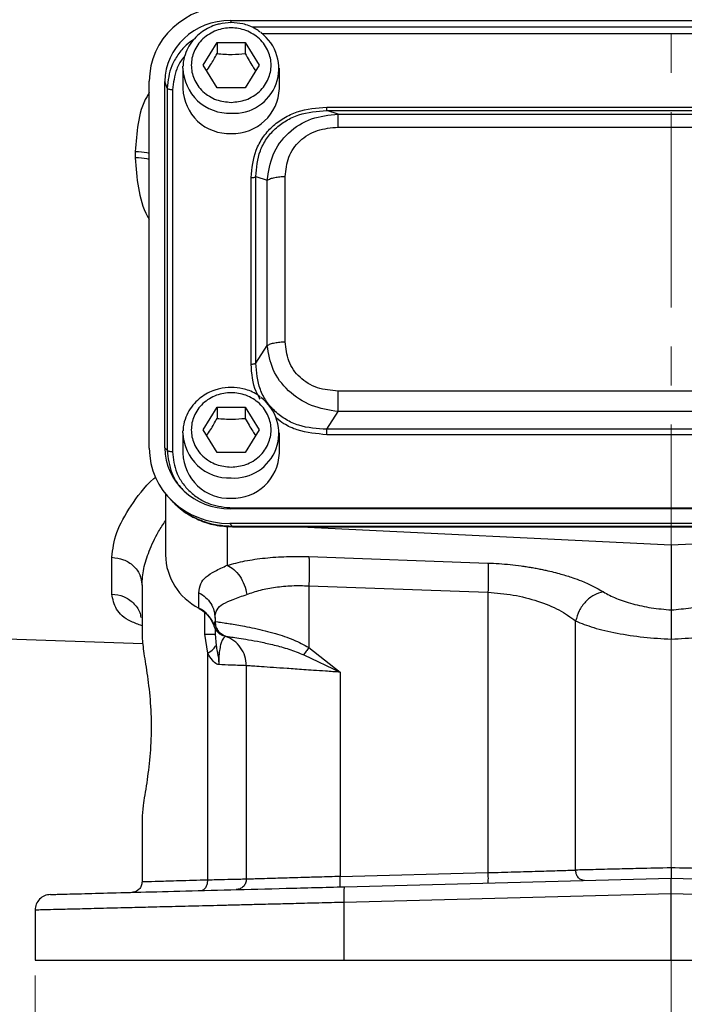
# Model space of a CAD drawing. Header units: inches. Extents: x 0.6 to 16.3, y 0.2 to 11.5.
# Tile 14 of 19: x 10.6 to 12.3, y 4.1 to 6.6. Entities that reach past the tile are written whole.
import ezdxf

# ---------------------------------------------------------------- set-up
doc = ezdxf.new("R2010")
doc.units = ezdxf.units.IN
doc.header["$MEASUREMENT"] = 0
doc.linetypes.add('CENTERX2', pattern=[0.8, 0.5, -0.1, 0.1, -0.1])
doc.styles.add('SLDTEXTSTYLE0', font='TXT', dxfattribs={"width": 0.75})
doc.dimstyles.new('SLDDIMSTYLE1', dxfattribs={"dimtxt": 0.137795, "dimasz": 0.14, "dimexe": 0, "dimexo": 0.0625, "dimgap": 0.034449, "dimtad": 0, "dimdec": 1, "dimlfac": 1.5, "dimrnd": 1e-09, "dimzin": 12, "dimdsep": 46, "dimtxsty": 'SLDTEXTSTYLE0', "dimblk1": 'CLOSED', "dimblk2": 'CLOSED', "dimsah": 1, "dimcen": 0.09, "dimadec": 0, "dimazin": 3, "dimtfac": 1, "dimtdec": 1, "dimtofl": 0, "dimtmove": 0, "dimatfit": 3, "dimldrblk": 'CLOSED', "dimfxl": 0, "dimfrac": 2, "dimtolj": 1, "dimtzin": 12, "dimarcsym": 0})

# ---------------------------------------------------------------- blocks, each defined once
blk = doc.blocks.new('_Closed')
at = {"color": 0, "linetype": 'ByBlock', "lineweight": -2}
for p, q in [((-1, 0.166667), (0, 0)), ((-1, 0.166667), (-1, -0.166667)), ((0, 0), (-1, -0.166667)), ((0, 0), (-1, 0))]:
    blk.add_line(p, q, dxfattribs=at)
blk = doc.blocks.new('_D_11')
at = {"color": 7, "linetype": 'Continuous', "lineweight": 0}
for p, q in [((10.6055, 4.1984), (10.6055, 3.8728)), ((13.8588, 4.1984), (13.8588, 3.8728)), ((12.8327, 4.1107), (12.7908, 4.1107)), ((12.7908, 4.1107), (12.7908, 3.8919)), ((13.1382, 4.1107), (13.1802, 4.1107)), ((13.1802, 4.1107), (13.1802, 3.8919)), ((10.6055, 3.9122), (12.6699, 3.9122)), ((13.8588, 3.9122), (13.301, 3.9122)), ((12.7908, 3.8919), (12.8327, 3.8919)), ((13.1802, 3.8919), (13.1382, 3.8919))]:
    blk.add_line(p, q, dxfattribs=at)
at = {"color": 7, "linetype": 'Continuous', "lineweight": 18, "xscale": 0.14, "yscale": 0.14, "rotation": 180.0000000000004}
blk.add_blockref('_Closed', (10.6055, 3.9122, 0.2998), dxfattribs=at)
at = {"color": 7, "linetype": 'Continuous', "lineweight": 18, "xscale": 0.14, "yscale": 0.14}
blk.add_blockref('_Closed', (13.8588, 3.9122, 0.2998), dxfattribs=at)
at = {"color": 7, "linetype": 'Continuous', "lineweight": 18, "char_height": 0.1378, "attachment_point": 1, "style": 'SLDTEXTSTYLE0'}
for s, insert in [('124', (12.8327, 4.0695)), ('4.9', (12.8582, 3.8634))]:
    blk.add_mtext(s, dxfattribs=dict(at, insert=insert))

msp = doc.modelspace()

# ---------------------------------------------------------------- linework, layer by layer
at = {"color": 7, "linetype": 'CENTERX2', "lineweight": 18}
for p, q in [((12.2322, 3.5085), (12.2322, 9.8057)), ((12.2322, 5.0593), (12.2322, 3.5085))]:
    msp.add_line(p, q, dxfattribs=at)
at = {"color": 7, "linetype": 'Continuous', "lineweight": 25}
for p, q in [((11.1049, 6.6427), (13.3588, 6.6427)), ((11.0348, 6.5285), (11.0708, 6.5867)), ((11.0708, 6.5867), (11.1428, 6.5867)), ((11.0708, 6.5867), (11.0708, 6.558)), ((11.1428, 6.5867), (11.1788, 6.5285)), ((11.1428, 6.5867), (11.1428, 6.558)), ((11.0708, 6.4703), (11.0348, 6.5285)), ((11.1788, 6.5285), (11.1428, 6.4703)), ((10.9835, 6.5208), (10.9836, 6.5261)), ((10.9835, 6.5208), (10.9835, 6.4687)), ((11.2302, 6.4687), (11.2302, 6.5208)), ((10.8975, 5.548), (10.8975, 6.4875)), ((10.9375, 5.5491), (10.9375, 6.4864)), ((10.9432, 6.4694), (10.9375, 6.4864)), ((10.9432, 6.4694), (10.9432, 5.5428)), ((10.957, 6.4652), (10.957, 5.5387)), ((11.1428, 6.4703), (11.0708, 6.4703)), ((11.3512, 6.4212), (13.1125, 6.4212)), ((11.3802, 6.4033), (11.3512, 6.4124)), ((11.3512, 6.4124), (13.1125, 6.4124)), ((11.3802, 6.4033), (13.0835, 6.4033)), ((11.3802, 6.3697), (13.0835, 6.3697)), ((10.8616, 6.3075), (10.8616, 6.2912)), ((11.1578, 5.7633), (11.1578, 6.2406)), ((11.1699, 5.7658), (11.1699, 6.2432)), ((11.1699, 6.2432), (11.1989, 6.2341)), ((11.1989, 5.8109), (11.1989, 6.2341)), ((11.2451, 5.8205), (11.2451, 6.2436)), ((11.1699, 5.7658), (11.1989, 5.8109)), ((13.0835, 5.6944), (11.3802, 5.6944)), ((11.0348, 5.5949), (11.0708, 5.6531)), ((11.0708, 5.6531), (11.1428, 5.6531)), ((11.0708, 5.6531), (11.0708, 5.6244)), ((11.1428, 5.6531), (11.1788, 5.5949)), ((11.1428, 5.6531), (11.1428, 5.6244)), ((11.3512, 5.5965), (11.3802, 5.6417)), ((13.0835, 5.6417), (11.3802, 5.6417)), ((11.0708, 5.5367), (11.0348, 5.5949)), ((11.1788, 5.5949), (11.1428, 5.5367)), ((13.1125, 5.5965), (11.3512, 5.5965)), ((10.9835, 5.5872), (10.9836, 5.5925)), ((10.9835, 5.5872), (10.9835, 5.5352)), ((11.2302, 5.5352), (11.2302, 5.5872)), ((13.1125, 5.5827), (11.3512, 5.5827)), ((10.9432, 5.5428), (10.9375, 5.5491)), ((11.1428, 5.5367), (11.0708, 5.5367)), ((10.9388, 5.4316), (10.9388, 5.275)), ((10.9464, 5.4228), (10.9539, 5.4145)), ((11.1106, 5.3952), (13.3531, 5.3952)), ((13.3588, 5.3928), (11.1049, 5.3928)), ((11.1037, 5.3555), (11.1106, 5.3479)), ((13.36, 5.3555), (11.1037, 5.3555)), ((13.3531, 5.3479), (11.1106, 5.3479)), ((11.1106, 5.3469), (13.3531, 5.3469)), ((11.285, 5.3469), (12.2322, 5.3006)), ((12.2322, 5.3006), (13.1794, 5.3469)), ((12.2322, 5.3006), (12.2322, 5.1342)), ((10.8016, 5.1748), (10.8016, 5.2688)), ((11.3056, 5.2706), (11.7635, 5.2541)), ((10.8788, 5.1975), (10.8788, 5.0695)), ((11.3056, 5.196), (11.7635, 5.1795)), ((11.3056, 5.196), (11.3056, 5.0383)), ((11.0244, 5.139), (11.0244, 5.1782)), ((11.7635, 5.1795), (11.7635, 4.4618)), ((11.0655, 5.1129), (11.0655, 5.1045)), ((11.0656, 5.1045), (11.0655, 5.1045)), ((11.9878, 4.4683), (11.9878, 5.1059)), ((9.8711, 5.0833), (10.8809, 5.048)), ((11.0469, 5.0231), (11.0398, 5.0725)), ((11.0655, 5.0864), (11.0655, 5.0725)), ((11.0655, 5.0725), (11.0683, 5.0435)), ((11.0855, 5.069), (11.0874, 5.0683)), ((11.0874, 5.0683), (11.0882, 5.0681)), ((11.0904, 5.0674), (11.0922, 5.0668)), ((11.0922, 5.0668), (11.0922, 5.0668)), ((11.0469, 4.4426), (11.0469, 5.0231)), ((11.2924, 5.0192), (11.3856, 4.9748)), ((11.3056, 5.0383), (11.3856, 4.9748)), ((11.1455, 4.9914), (11.1455, 4.4449)), ((11.3856, 4.9748), (11.3856, 4.4519)), ((10.8788, 4.5993), (10.8788, 4.438)), ((11.3856, 4.4519), (11.7635, 4.4618)), ((11.3963, 4.4255), (12.2322, 4.4474)), ((12.2322, 4.4474), (13.0681, 4.4255)), ((12.2322, 4.4075), (11.3952, 4.3855)), ((11.3952, 4.3855), (11.3952, 4.2378)), ((13.0691, 4.3855), (12.2322, 4.4075)), ((12.2322, 4.2378), (12.2322, 4.4075)), ((10.6055, 4.3659), (10.6055, 4.2378)), ((10.6055, 4.2378), (11.3952, 4.2378)), ((11.3952, 4.2378), (12.2322, 4.2378)), ((12.2322, 4.2378), (13.0691, 4.2378))]:
    msp.add_line(p, q, dxfattribs=at)
at = {"color": 8, "linetype": 'Continuous', "lineweight": 25}
for p, q in [((11.1049, 6.6427), (11.1067, 6.6371)), ((13.3039, 6.6257), (11.1598, 6.6257)), ((13.2762, 6.6087), (11.1866, 6.6087)), ((11.0968, 5.3484), (11.0968, 5.2485)), ((11.1106, 5.3479), (11.1106, 5.3477)), ((11.0398, 5.0725), (11.0398, 5.1267)), ((11.0621, 5.0954), (11.0651, 5.1034))]:
    msp.add_line(p, q, dxfattribs=at)
at = {"color": 7, "linetype": 'Continuous', "lineweight": 25, "flags": 128}
msp.add_lwpolyline([(11.0249, 5.1376), (11.0246, 5.138), (11.0244, 5.139)], dxfattribs=at)
at = {"color": 7, "linetype": 'Continuous', "lineweight": 25}
for centre, radius, start, end in [((11.1142, 6.5199), 0.1145, 266.3256, 53.45), ((11.1018, 6.4718), 0.1183, 181.4731, 272.4617), ((11.1106, 6.4732), 0.1196, 268.1802, 357.885), ((11.1142, 5.5863), 0.1145, 266.3256, 53.45), ((11.1018, 5.5382), 0.1183, 181.4731, 272.4617), ((11.1106, 5.5396), 0.1196, 268.1802, 357.885), ((11.0932, 5.2772), 0.1543, 180.8345, 243.552), ((10.9901, 5.0713), 0.0759, 18.4792, 63.0936)]:
    msp.add_arc(centre, radius, start, end, dxfattribs=at)
at = {"color": 8, "linetype": 'Continuous', "lineweight": 25}
for centre in [(11.1018, 6.5239), (11.1018, 5.5903)]:
    msp.add_arc(centre, 0.1183, 181.4731, 272.4617, dxfattribs=at)
at = {"color": 7, "linetype": 'Continuous', "lineweight": 25}
for centre, major_axis, start_param, end_param in [((11.1101, 6.4815), (0.2087, -0.0437), 1.792973, 3.333612), ((11.1101, 6.4815), (0.1694, -0.0355), 1.792973, 3.333612), ((11.1101, 5.554), (0.2087, 0.0437), 2.949574, 4.490212), ((11.1101, 5.554), (0.1694, 0.0355), 2.949574, 4.490212)]:
    msp.add_ellipse(centre, major_axis=major_axis, ratio=0.927683, start_param=start_param, end_param=end_param, dxfattribs=at)
for points, knots in [([(11.1068, 6.6374), (11.0967, 6.6367), (11.0825, 6.6358), (11.0624, 6.6299), (11.0461, 6.6229), (11.0282, 6.6115), (11.0119, 6.5963), (10.9979, 6.5774), (10.9883, 6.555), (10.9835, 6.5374), (10.984, 6.5275), (10.9841, 6.5262)], [0, 0, 0, 0, 0.1624858, 0.2276614, 0.335954, 0.4489562, 0.5709623, 0.6997587, 0.8350567, 0.9772114, 1, 1, 1, 1]), ([(11.1814, 6.613), (11.1777, 6.6157), (11.1689, 6.6224), (11.1535, 6.6291), (11.1325, 6.6358), (11.1168, 6.6368), (11.1068, 6.6374)], [0, 0, 0, 0, 0.174445, 0.417791, 0.628441, 1, 1, 1, 1]), ([(11.1068, 6.4333), (11.094, 6.4345), (11.0743, 6.4365), (11.0505, 6.4484), (11.0342, 6.4606), (11.021, 6.4759), (11.0086, 6.4981), (11.0024, 6.5285), (11.0086, 6.5589), (11.021, 6.5811), (11.0342, 6.5963), (11.0505, 6.6087), (11.0743, 6.6202), (11.1068, 6.626), (11.1394, 6.6202), (11.1632, 6.6087), (11.1795, 6.5963), (11.1927, 6.5811), (11.2051, 6.5589), (11.2113, 6.5285), (11.2051, 6.4981), (11.1927, 6.4759), (11.1795, 6.4606), (11.1632, 6.4484), (11.1394, 6.4365), (11.1197, 6.4345), (11.1068, 6.4333)], [0, 0, 0, 0, 0.059864, 0.09209, 0.125, 0.15791, 0.190136, 0.25, 0.309864, 0.34209, 0.375, 0.40791, 0.440136, 0.5, 0.559864, 0.59209, 0.625, 0.65791, 0.690136, 0.75, 0.809864, 0.84209, 0.875, 0.90791, 0.940136, 1, 1, 1, 1]), ([(11.044, 6.5137), (11.0474, 6.5186), (11.0563, 6.5319), (11.0653, 6.548), (11.0708, 6.558)], [0, 0, 0, 0, 0.376375, 1, 1, 1, 1]), ([(11.0708, 6.558), (11.0837, 6.557), (11.1078, 6.555), (11.1317, 6.5571), (11.1428, 6.558)], [0, 0, 0, 0, 0.534747, 1, 1, 1, 1]), ([(11.1428, 6.558), (11.1493, 6.5464), (11.1582, 6.5303), (11.1671, 6.5173), (11.1696, 6.5136)], [0, 0, 0, 0, 0.718831, 1, 1, 1, 1]), ([(11.1578, 6.2406), (11.16, 6.2647), (11.1635, 6.3007), (11.1868, 6.3436), (11.2107, 6.3718), (11.2408, 6.3941), (11.2869, 6.4159), (11.3255, 6.4191), (11.3512, 6.4212)], [0, 0, 0, 0, 0.250072, 0.375279, 0.5, 0.624721, 0.749928, 1, 1, 1, 1]), ([(11.1699, 6.2432), (11.1717, 6.2657), (11.1745, 6.2996), (11.1962, 6.3401), (11.2185, 6.3664), (11.2467, 6.3872), (11.2902, 6.4077), (11.3268, 6.4105), (11.3512, 6.4124)], [0, 0, 0, 0, 0.251011, 0.37739, 0.5, 0.622613, 0.748989, 1, 1, 1, 1]), ([(11.1989, 6.2341), (11.2024, 6.2563), (11.2093, 6.3013), (11.2505, 6.3579), (11.3104, 6.3958), (11.3571, 6.4008), (11.3802, 6.4033)], [0, 0, 0, 0, 0.247517, 0.5, 0.752483, 1, 1, 1, 1]), ([(11.2451, 6.2436), (11.2467, 6.2604), (11.2492, 6.2856), (11.2654, 6.3156), (11.2822, 6.3352), (11.3031, 6.3508), (11.3353, 6.366), (11.3623, 6.3682), (11.3802, 6.3697)], [0, 0, 0, 0, 0.250062, 0.37621, 0.5, 0.623853, 0.749938, 1, 1, 1, 1]), ([(11.3802, 5.6417), (11.3571, 5.6456), (11.3104, 5.6534), (11.2505, 5.6926), (11.2093, 5.7479), (11.2024, 5.7901), (11.1989, 5.8109)], [0, 0, 0, 0, 0.247517, 0.5, 0.752483, 1, 1, 1, 1]), ([(11.3802, 5.6944), (11.3623, 5.6959), (11.3353, 5.6981), (11.3031, 5.7133), (11.2822, 5.7289), (11.2654, 5.7485), (11.2492, 5.7785), (11.2467, 5.8037), (11.2451, 5.8205)], [0, 0, 0, 0, 0.250062, 0.37621, 0.5, 0.623853, 0.749938, 1, 1, 1, 1]), ([(11.3512, 5.5965), (11.3268, 5.5981), (11.2902, 5.6003), (11.2467, 5.6204), (11.2185, 5.6412), (11.1962, 5.6676), (11.1745, 5.7084), (11.1717, 5.7429), (11.1699, 5.7658)], [0, 0, 0, 0, 0.251011, 0.37739, 0.5, 0.622613, 0.748989, 1, 1, 1, 1]), ([(11.1068, 5.7038), (11.0967, 5.7032), (11.0825, 5.7022), (11.0624, 5.6963), (11.0461, 5.6893), (11.0282, 5.6779), (11.0119, 5.6628), (10.9979, 5.6438), (10.9883, 5.6215), (10.9835, 5.6038), (10.984, 5.594), (10.9841, 5.5926)], [0, 0, 0, 0, 0.1624858, 0.2276614, 0.335954, 0.4489562, 0.5709623, 0.6997587, 0.8350567, 0.9772114, 1, 1, 1, 1]), ([(11.1814, 5.6794), (11.1777, 5.6821), (11.1689, 5.6888), (11.1535, 5.6955), (11.1325, 5.7022), (11.1168, 5.7032), (11.1068, 5.7038)], [0, 0, 0, 0, 0.174445, 0.417791, 0.628441, 1, 1, 1, 1]), ([(11.1068, 5.4997), (11.094, 5.5009), (11.0743, 5.5029), (11.0505, 5.5148), (11.0342, 5.5271), (11.021, 5.5423), (11.0086, 5.5645), (11.0024, 5.5949), (11.0086, 5.6253), (11.021, 5.6475), (11.0342, 5.6627), (11.0505, 5.6751), (11.0743, 5.6866), (11.1068, 5.6924), (11.1394, 5.6866), (11.1632, 5.6751), (11.1795, 5.6627), (11.1927, 5.6475), (11.2051, 5.6253), (11.2113, 5.5949), (11.2051, 5.5645), (11.1927, 5.5423), (11.1795, 5.5271), (11.1632, 5.5148), (11.1394, 5.5029), (11.1197, 5.5009), (11.1068, 5.4997)], [0, 0, 0, 0, 0.059864, 0.09209, 0.125, 0.15791, 0.190136, 0.25, 0.309864, 0.34209, 0.375, 0.40791, 0.440136, 0.5, 0.559864, 0.59209, 0.625, 0.65791, 0.690136, 0.75, 0.809864, 0.84209, 0.875, 0.90791, 0.940136, 1, 1, 1, 1]), ([(11.044, 5.5801), (11.0474, 5.5851), (11.0563, 5.5983), (11.0653, 5.6144), (11.0708, 5.6244)], [0, 0, 0, 0, 0.376375, 1, 1, 1, 1]), ([(11.0708, 5.6244), (11.0837, 5.6234), (11.1078, 5.6214), (11.1317, 5.6235), (11.1428, 5.6244)], [0, 0, 0, 0, 0.534747, 1, 1, 1, 1]), ([(11.1428, 5.6244), (11.1493, 5.6129), (11.1582, 5.5968), (11.1671, 5.5837), (11.1696, 5.58)], [0, 0, 0, 0, 0.718831, 1, 1, 1, 1]), ([(10.957, 5.5387), (10.959, 5.5205), (10.9621, 5.4926), (10.9812, 5.4591), (11.0009, 5.4362), (11.0254, 5.4178), (11.0613, 5.4), (11.0911, 5.3971), (11.1106, 5.3952)], [0, 0, 0, 0, 0.240853, 0.369278, 0.5, 0.630722, 0.759147, 1, 1, 1, 1]), ([(10.9539, 5.4146), (10.9642, 5.4046), (10.9847, 5.3847), (11.0232, 5.3637), (11.0655, 5.3495), (11.0954, 5.3479), (11.1106, 5.3471)], [0, 0, 0, 0, 0.246237, 0.492955, 0.742832, 1, 1, 1, 1]), ([(11.1106, 5.3479), (11.0973, 5.3485), (11.0714, 5.3496), (11.0396, 5.3584), (11.0152, 5.3686), (10.9913, 5.3818), (10.9712, 5.3956), (10.9604, 5.4085), (10.9581, 5.4112)], [0, 0, 0, 0, 0.230416, 0.450962, 0.573691, 0.695479, 0.936076, 1, 1, 1, 1]), ([(11.0968, 5.2485), (11.1115, 5.2524), (11.1409, 5.2602), (11.1927, 5.2675), (11.248, 5.2715), (11.2864, 5.2709), (11.3056, 5.2706)], [0, 0, 0, 0, 0.251288, 0.503113, 0.752364, 1, 1, 1, 1]), ([(11.0244, 5.1782), (11.0253, 5.1862), (11.0269, 5.2018), (11.0412, 5.2191), (11.0634, 5.2331), (11.0859, 5.2435), (11.0968, 5.2485)], [0, 0, 0, 0, 0.2652025, 0.5230816, 0.7683608, 1, 1, 1, 1]), ([(11.0968, 5.2485), (11.1026, 5.2453), (11.1143, 5.2389), (11.1294, 5.2209), (11.1413, 5.1987), (11.145, 5.1822), (11.1469, 5.1739)], [0, 0, 0, 0, 0.249995, 0.5000018, 0.7499944, 1, 1, 1, 1]), ([(11.7635, 5.2541), (11.7729, 5.2537), (11.7919, 5.2528), (11.8203, 5.2503), (11.8435, 5.2476), (11.8614, 5.245), (11.8743, 5.2429), (11.8871, 5.2407), (11.8996, 5.2383), (11.9212, 5.2337), (11.9488, 5.2268), (11.9786, 5.2175), (12.018, 5.2031), (12.0412, 5.1902), (12.0586, 5.1805)], [0, 0, 0, 0, 0.080191, 0.160755, 0.241533, 0.279738, 0.317885, 0.356041, 0.394274, 0.432648, 0.55699, 0.661672, 0.745679, 1, 1, 1, 1]), ([(11.1469, 5.1739), (11.1582, 5.1779), (11.1805, 5.1856), (11.2199, 5.1929), (11.2618, 5.197), (11.291, 5.1963), (11.3056, 5.196)], [0, 0, 0, 0, 0.257689, 0.505168, 0.753456, 1, 1, 1, 1]), ([(11.0655, 5.1129), (11.0664, 5.1207), (11.0683, 5.136), (11.0847, 5.1503), (11.1105, 5.1607), (11.1347, 5.1695), (11.1469, 5.1739)], [0, 0, 0, 0, 0.254697, 0.50467, 0.752029, 1, 1, 1, 1]), ([(11.7635, 5.1795), (11.7852, 5.1776), (11.8298, 5.1738), (11.8924, 5.1575), (11.948, 5.1348), (11.9744, 5.1156), (11.9878, 5.1059)], [0, 0, 0, 0, 0.237644, 0.48658, 0.739641, 1, 1, 1, 1]), ([(12.0586, 5.1805), (12.0505, 5.1782), (12.0343, 5.1736), (12.0126, 5.1559), (11.9954, 5.1327), (11.9903, 5.1148), (11.9878, 5.1059)], [0, 0, 0, 0, 0.249994, 0.499977, 0.749985, 1, 1, 1, 1]), ([(12.0586, 5.1805), (12.0691, 5.1747), (12.0898, 5.1632), (12.1324, 5.1493), (12.1804, 5.1389), (12.215, 5.1357), (12.2322, 5.1342)], [0, 0, 0, 0, 0.2559, 0.507701, 0.75543, 1, 1, 1, 1]), ([(12.2322, 5.1342), (12.2491, 5.1357), (12.2837, 5.1388), (12.332, 5.1493), (12.3748, 5.1632), (12.3955, 5.1748), (12.4057, 5.1805)], [0, 0, 0, 0, 0.240965, 0.492289, 0.747829, 1, 1, 1, 1]), ([(11.0249, 5.1376), (11.028, 5.1358), (11.0377, 5.1303), (11.0507, 5.1175), (11.06, 5.1036), (11.0617, 5.0948), (11.0621, 5.093)], [0, 0, 0, 0, 0.172825, 0.536144, 0.901799, 1, 1, 1, 1]), ([(12.2322, 5.1342), (12.2322, 5.1319), (12.2322, 5.1252), (12.2322, 5.1072), (12.2322, 5.0829), (12.2322, 5.0668), (12.2322, 5.0593)], [0, 0, 0, 0, 0.172962, 0.499333, 0.767222, 1, 1, 1, 1]), ([(11.0621, 5.0954), (11.0629, 5.0926), (11.0646, 5.087), (11.0697, 5.0794), (11.0767, 5.0729), (11.0827, 5.0702), (11.0855, 5.069)], [0, 0, 0, 0, 0.251911, 0.503146, 0.766859, 1, 1, 1, 1]), ([(11.0656, 5.1045), (11.067, 5.1043), (11.0698, 5.1038), (11.0853, 5.1017), (11.1031, 5.099), (11.1207, 5.0962), (11.1417, 5.0924), (11.1658, 5.0876), (11.1925, 5.0814), (11.2258, 5.0723), (11.2645, 5.0599), (11.2926, 5.0451), (11.3056, 5.0383)], [0, 0, 0, 0, 0.1384614, 0.2684568, 0.3505384, 0.4289336, 0.5036872, 0.5926669, 0.6763058, 0.754763, 0.8870666, 1, 1, 1, 1]), ([(11.0656, 5.1045), (11.066, 5.0999), (11.0669, 5.0907), (11.0736, 5.0795), (11.0823, 5.0712), (11.0889, 5.0683), (11.0922, 5.0668)], [0, 0, 0, 0, 0.27977, 0.559537, 0.779763, 1, 1, 1, 1]), ([(11.9878, 5.1059), (12.0022, 5.1001), (12.0315, 5.0883), (12.092, 5.0742), (12.1601, 5.0637), (12.2085, 5.0608), (12.2322, 5.0593)], [0, 0, 0, 0, 0.249403, 0.504238, 0.757139, 1, 1, 1, 1]), ([(12.2322, 5.0593), (12.2559, 5.0608), (12.3043, 5.0637), (12.3724, 5.0742), (12.4329, 5.0883), (12.4621, 5.1001), (12.4766, 5.1059)], [0, 0, 0, 0, 0.242859, 0.495762, 0.750597, 1, 1, 1, 1]), ([(10.8788, 5.0695), (10.8798, 5.0571), (10.8816, 5.0322), (10.8916, 4.9741), (10.9002, 4.9062), (10.9036, 4.8316), (10.8997, 4.7573), (10.8907, 4.6887), (10.8811, 4.6334), (10.8795, 4.6099), (10.8788, 4.5993)], [0, 0, 0, 0, 0.127195, 0.253542, 0.37927, 0.504564, 0.629864, 0.755633, 0.889481, 1, 1, 1, 1]), ([(11.0922, 5.0668), (11.0917, 5.0665), (11.0907, 5.066), (11.0851, 5.0602), (11.0806, 5.0486), (11.0776, 5.0356), (11.0758, 5.0199), (11.0751, 5.0054), (11.0751, 4.9978), (11.0751, 4.9941)], [0, 0, 0, 0, 0.283842, 0.551774, 0.675697, 0.791595, 0.898594, 0.949597, 1, 1, 1, 1]), ([(11.0922, 5.0668), (11.0931, 5.0666), (11.0949, 5.0663), (11.1069, 5.0648), (11.1255, 5.0621), (11.1505, 5.0582), (11.1812, 5.0526), (11.2163, 5.0447), (11.2541, 5.0346), (11.2797, 5.0243), (11.2924, 5.0192)], [0, 0, 0, 0, 0.124695, 0.249365, 0.374684, 0.500334, 0.62631, 0.752423, 0.877585, 1, 1, 1, 1]), ([(11.0469, 5.0231), (11.0521, 5.0268), (11.0624, 5.0341), (11.0663, 5.0404), (11.0683, 5.0435)], [0, 0, 0, 0, 0.5, 1, 1, 1, 1]), ([(11.0683, 5.0435), (11.0692, 5.0383), (11.0708, 5.0299), (11.0733, 5.0163), (11.0747, 5.0062), (11.075, 4.999), (11.0751, 4.9968), (11.0751, 4.9958), (11.0751, 4.995), (11.0751, 4.9943), (11.0751, 4.994), (11.0751, 4.994), (11.0751, 4.994), (11.0751, 4.994), (11.0751, 4.994), (11.0751, 4.994), (11.0751, 4.994), (11.0751, 4.994), (11.0751, 4.994), (11.0751, 4.994), (11.0751, 4.9941)], [0, 0, 0, 0, 0.325372, 0.532599, 0.828012, 0.926973, 0.949637, 0.957926, 0.9862, 0.998287, 0.999166, 0.999355, 0.999377, 0.999384, 0.99939, 0.999396, 0.999402, 0.999422, 0.999613, 1, 1, 1, 1]), ([(11.0751, 4.9941), (11.0736, 4.9945), (11.0678, 4.9961), (11.0574, 5.0055), (11.0506, 5.0169), (11.0469, 5.0231)], [0, 0, 0, 0, 0.139883, 0.52827, 1, 1, 1, 1]), ([(11.3056, 5.0383), (11.3032, 5.0348), (11.2983, 5.028), (11.2944, 5.0221), (11.2924, 5.0192)], [0, 0, 0, 0, 0.4999985, 1, 1, 1, 1]), ([(11.1455, 4.9914), (11.1447, 4.9914), (11.143, 4.9915), (11.1292, 4.992), (11.1076, 4.9928), (11.086, 4.9936), (11.0751, 4.9941)], [0, 0, 0, 0, 0.24176, 0.489008, 0.741752, 1, 1, 1, 1]), ([(11.3856, 4.9748), (11.3731, 4.9757), (11.35, 4.9773), (11.319, 4.9794), (11.2853, 4.9817), (11.2498, 4.9842), (11.2131, 4.9867), (11.1833, 4.9888), (11.1615, 4.9903), (11.148, 4.9912), (11.1463, 4.9913), (11.1455, 4.9914)], [0, 0, 0, 0, 0.097636, 0.181118, 0.250435, 0.380776, 0.500495, 0.630121, 0.75657, 0.879857, 1, 1, 1, 1]), ([(11.7635, 4.4618), (11.7864, 4.4624), (11.8305, 4.4637), (11.8936, 4.4655), (11.9482, 4.4671), (11.9749, 4.4679), (11.9878, 4.4683)], [0, 0, 0, 0, 0.260509, 0.502439, 0.76073, 1, 1, 1, 1]), ([(12.2322, 4.4741), (12.2041, 4.4734), (12.1559, 4.4723), (12.088, 4.4707), (12.0312, 4.4693), (12.0018, 4.4686), (11.9878, 4.4683)], [0, 0, 0, 0, 0.290776, 0.49998, 0.761252, 1, 1, 1, 1]), ([(12.0107, 4.4416), (12.0074, 4.442), (12.0007, 4.4429), (11.9932, 4.45), (11.9887, 4.4589), (11.9881, 4.4652), (11.9878, 4.4683)], [0, 0, 0, 0, 0.279601, 0.55921, 0.779581, 1, 1, 1, 1]), ([(12.4766, 4.4683), (12.4626, 4.4686), (12.4332, 4.4693), (12.3763, 4.4707), (12.3085, 4.4723), (12.2602, 4.4734), (12.2322, 4.4741)], [0, 0, 0, 0, 0.238746, 0.50002, 0.709221, 1, 1, 1, 1]), ([(12.2322, 4.4741), (12.2322, 4.4718), (12.2322, 4.4675), (12.2322, 4.4616), (12.2322, 4.4567), (12.2322, 4.4519), (12.2322, 4.4481), (12.2322, 4.4476), (12.2322, 4.4474)], [0, 0, 0, 0, 0.160812, 0.311465, 0.451973, 0.582255, 0.811305, 1, 1, 1, 1]), ([(11.0469, 4.4426), (11.0214, 4.4419), (10.9716, 4.4405), (10.9194, 4.4391), (10.8852, 4.4381), (10.881, 4.438), (10.8788, 4.438)], [0, 0, 0, 0, 0.256485, 0.500028, 0.751903, 1, 1, 1, 1]), ([(11.0299, 4.4159), (11.0325, 4.4165), (11.0376, 4.4176), (11.0432, 4.4247), (11.0464, 4.4335), (11.0468, 4.4395), (11.0469, 4.4426)], [0, 0, 0, 0, 0.279634, 0.559249, 0.779637, 1, 1, 1, 1]), ([(11.1455, 4.4449), (11.1443, 4.4449), (11.1418, 4.4448), (11.1217, 4.4444), (11.0911, 4.4436), (11.0619, 4.4429), (11.0469, 4.4426)], [0, 0, 0, 0, 0.24812, 0.49998, 0.743524, 1, 1, 1, 1]), ([(11.3856, 4.4519), (11.3676, 4.4514), (11.3357, 4.4504), (11.2948, 4.4493), (11.2631, 4.4483), (11.2372, 4.4476), (11.2101, 4.4468), (11.184, 4.446), (11.1621, 4.4454), (11.1481, 4.445), (11.1464, 4.445), (11.1455, 4.4449)], [0, 0, 0, 0, 0.140976, 0.249982, 0.338293, 0.421686, 0.50016, 0.627681, 0.750092, 0.875825, 1, 1, 1, 1]), ([(12.2322, 4.4075), (12.2322, 4.4127), (12.2322, 4.4232), (12.2322, 4.4362), (12.2322, 4.4435), (12.2322, 4.4469), (12.2322, 4.4472), (12.2322, 4.4474)], [0, 0, 0, 0, 0.250714, 0.499136, 0.734643, 0.863714, 1, 1, 1, 1]), ([(10.6445, 4.4058), (10.6472, 4.4059), (10.6527, 4.4061), (10.6968, 4.4072), (10.7655, 4.409), (10.8589, 4.4115), (10.9729, 4.4144), (11.1037, 4.4179), (11.2463, 4.4216), (11.3463, 4.4242), (11.3963, 4.4255)], [0, 0, 0, 0, 0.12498, 0.249964, 0.374949, 0.499947, 0.624948, 0.749961, 0.874973, 1, 1, 1, 1]), ([(11.3952, 4.3855), (11.3739, 4.385), (11.3328, 4.384), (11.2741, 4.3825), (11.2206, 4.3812), (11.1723, 4.38), (11.1292, 4.3789), (11.0767, 4.3776), (11.0156, 4.3761), (10.9479, 4.3744), (10.8876, 4.3729), (10.8249, 4.3713), (10.7626, 4.3698), (10.7048, 4.3683), (10.66, 4.3672), (10.6285, 4.3664), (10.6091, 4.3659), (10.6067, 4.3659), (10.6055, 4.3659)], [0, 0, 0, 0, 0.0506363, 0.0976925, 0.1411684, 0.1810636, 0.2173778, 0.2501108, 0.3168163, 0.3807244, 0.4418347, 0.5001473, 0.5870069, 0.6724455, 0.7564635, 0.8390615, 0.9202401, 1, 1, 1, 1])]:
    msp.add_open_spline(points, degree=3, knots=knots, dxfattribs=at)
at = {"color": 8, "linetype": 'Continuous', "lineweight": 25}
for points, knots in [([(11.0115, 6.5945), (11.0048, 6.5898), (10.9891, 6.5787), (10.9699, 6.5556), (10.9489, 6.5195), (10.9454, 6.4891), (10.9432, 6.4694)], [0, 0, 0, 0, 0.160312, 0.376358, 0.595775, 1, 1, 1, 1]), ([(10.9882, 6.5514), (10.986, 6.549), (10.9772, 6.5393), (10.9625, 6.511), (10.9591, 6.4833), (10.957, 6.4652)], [0, 0, 0, 0, 0.101935, 0.414258, 1, 1, 1, 1]), ([(10.8975, 6.4581), (10.8955, 6.455), (10.88, 6.431), (10.8666, 6.3789), (10.8633, 6.3313), (10.8616, 6.3075)], [0, 0, 0, 0, 0.069898, 0.53516, 1, 1, 1, 1]), ([(10.8616, 6.3075), (10.8722, 6.3072), (10.8853, 6.3068), (10.8955, 6.3039), (10.8975, 6.3034)], [0, 0, 0, 0, 0.803038, 1, 1, 1, 1]), ([(10.8616, 6.2912), (10.8635, 6.2655), (10.8672, 6.2142), (10.8812, 6.1608), (10.8959, 6.136), (10.8975, 6.1334)], [0, 0, 0, 0, 0.47095, 0.943631, 1, 1, 1, 1]), ([(10.8975, 6.2869), (10.8955, 6.2875), (10.8853, 6.2905), (10.8722, 6.2909), (10.8616, 6.2912)], [0, 0, 0, 0, 0.196962, 1, 1, 1, 1]), ([(11.1813, 5.6733), (11.1776, 5.6797), (11.1617, 5.7073), (11.1595, 5.739), (11.1578, 5.7633)], [0, 0, 0, 0, 0.235152, 1, 1, 1, 1]), ([(11.3512, 5.5827), (11.3256, 5.585), (11.2871, 5.5883), (11.2446, 5.6074), (11.2287, 5.6201), (11.2226, 5.625)], [0, 0, 0, 0, 0.549985, 0.825354, 1, 1, 1, 1]), ([(10.9432, 5.5428), (10.9455, 5.523), (10.9492, 5.4925), (10.9673, 5.4592), (10.9792, 5.4463), (10.9836, 5.4415)], [0, 0, 0, 0, 0.536037, 0.827011, 1, 1, 1, 1]), ([(10.8016, 5.2688), (10.8041, 5.2897), (10.8089, 5.3315), (10.8492, 5.4002), (10.8845, 5.4491), (10.9122, 5.4726), (10.9137, 5.4738)], [0, 0, 0, 0, 0.3262922, 0.6533688, 0.9822286, 1, 1, 1, 1]), ([(10.8788, 5.1975), (10.8798, 5.2115), (10.8816, 5.2394), (10.8965, 5.2856), (10.9157, 5.3268), (10.9328, 5.353), (10.9388, 5.3622)], [0, 0, 0, 0, 0.272459, 0.544174, 0.839216, 1, 1, 1, 1]), ([(10.8788, 5.0937), (10.8691, 5.0972), (10.8379, 5.1083), (10.8095, 5.1348), (10.8042, 5.1615), (10.8016, 5.1748)], [0, 0, 0, 0, 0.185789, 0.593627, 1, 1, 1, 1]), ([(10.8016, 5.1748), (10.8119, 5.1734), (10.8323, 5.1706), (10.8574, 5.153), (10.873, 5.1332), (10.8751, 5.1192), (10.8758, 5.1147)], [0, 0, 0, 0, 0.288196, 0.576391, 0.864587, 1, 1, 1, 1])]:
    msp.add_open_spline(points, degree=3, knots=knots, dxfattribs=at)
at = {"color": 7, "linetype": 'Continuous', "lineweight": 25}
for points in [[(10.957, 6.4652), (10.9553, 6.4653), (10.9521, 6.4654), (10.9478, 6.4664), (10.9445, 6.4677), (10.9436, 6.4688), (10.9432, 6.4694)], [(11.3512, 6.4124), (11.3512, 6.4127), (11.3512, 6.4132), (11.3512, 6.4152), (11.3512, 6.4179), (11.3512, 6.4201), (11.3512, 6.4212)], [(11.3802, 6.3697), (11.3802, 6.374), (11.3802, 6.3824), (11.3802, 6.3925), (11.3802, 6.4001), (11.3802, 6.4022), (11.3802, 6.4033)], [(11.1578, 6.2406), (11.159, 6.2407), (11.1614, 6.2407), (11.1648, 6.2413), (11.1678, 6.2421), (11.1692, 6.2428), (11.1699, 6.2432)], [(11.1989, 6.2341), (11.2016, 6.2354), (11.2068, 6.2382), (11.2182, 6.2412), (11.2312, 6.2432), (11.2405, 6.2435), (11.2451, 6.2436)], [(11.1989, 5.8109), (11.2016, 5.8123), (11.2068, 5.8151), (11.2182, 5.8181), (11.2312, 5.8201), (11.2405, 5.8204), (11.2451, 5.8205)], [(11.1578, 5.7633), (11.159, 5.7633), (11.1614, 5.7634), (11.1648, 5.7639), (11.1678, 5.7647), (11.1692, 5.7654), (11.1699, 5.7658)], [(11.3802, 5.6417), (11.3802, 5.6455), (11.3802, 5.6532), (11.3802, 5.6668), (11.3802, 5.681), (11.3802, 5.6899), (11.3802, 5.6944)], [(11.3512, 5.5827), (11.3512, 5.5839), (11.3512, 5.5862), (11.3512, 5.5899), (11.3512, 5.5935), (11.3512, 5.5955), (11.3512, 5.5965)], [(10.957, 5.5387), (10.9553, 5.5387), (10.9521, 5.5388), (10.9478, 5.5398), (10.9445, 5.5411), (10.9436, 5.5422), (10.9432, 5.5428)], [(10.8016, 5.2688), (10.8118, 5.2674), (10.8322, 5.2647), (10.8577, 5.2482), (10.8754, 5.2249), (10.8777, 5.2067), (10.8788, 5.1975)], [(11.3056, 5.2706), (11.3058, 5.267), (11.3063, 5.26), (11.3065, 5.2418), (11.3063, 5.22), (11.3058, 5.204), (11.3056, 5.196)], [(11.7635, 5.2541), (11.7637, 5.2505), (11.7642, 5.2435), (11.7644, 5.2253), (11.7642, 5.2035), (11.7637, 5.1875), (11.7635, 5.1795)], [(11.0244, 5.1782), (11.0304, 5.1745), (11.0422, 5.1672), (11.0552, 5.1512), (11.0639, 5.1328), (11.065, 5.1196), (11.0655, 5.1129)], [(11.0922, 5.0668), (11.0884, 5.0685), (11.0809, 5.0719), (11.0724, 5.0811), (11.0666, 5.0922), (11.0659, 5.1004), (11.0655, 5.1045)], [(11.0398, 5.0725), (11.0436, 5.0725), (11.0512, 5.0725), (11.0592, 5.0725), (11.0645, 5.0725), (11.0652, 5.0725), (11.0655, 5.0725)], [(11.1455, 4.9914), (11.1448, 4.9996), (11.1433, 5.016), (11.1318, 5.0382), (11.1147, 5.0565), (11.0997, 5.0634), (11.0922, 5.0668)], [(11.7635, 4.4618), (11.7635, 4.4583), (11.7637, 4.4513), (11.7636, 4.4425), (11.7633, 4.4363), (11.7629, 4.4355), (11.7628, 4.4351)], [(10.8788, 4.438), (10.8785, 4.4345), (10.8777, 4.4276), (10.8717, 4.4189), (10.8631, 4.4127), (10.8563, 4.4118), (10.8529, 4.4113)], [(11.1455, 4.4449), (11.1451, 4.4415), (11.1443, 4.4346), (11.1384, 4.4259), (11.1298, 4.4197), (11.123, 4.4188), (11.1195, 4.4183)], [(11.3849, 4.4252), (11.3851, 4.4256), (11.3854, 4.4264), (11.3857, 4.4326), (11.3858, 4.4414), (11.3857, 4.4484), (11.3856, 4.4519)], [(11.3963, 4.4255), (11.396, 4.4249), (11.3955, 4.4237), (11.3951, 4.4145), (11.3949, 4.4012), (11.3951, 4.3908), (11.3952, 4.3855)], [(10.6445, 4.4058), (10.6393, 4.4051), (10.6291, 4.4037), (10.6162, 4.3944), (10.6073, 4.3813), (10.6061, 4.371), (10.6055, 4.3659)]]:
    msp.add_open_spline(points, degree=3, dxfattribs=at)

# ---------------------------------------------------------------- dimensions: what is measured, and where the dimension line sits
at = {"color": 7, "linetype": 'Continuous', "lineweight": 18}
dim = msp.add_linear_dim(base=(13.8588, 3.9122), p1=(10.6055, 4.2378), p2=(13.8588, 4.2378), dimstyle='SLDDIMSTYLE1', dxfattribs=at)
dim.commit()
dim.dimension.update_dxf_attribs({"geometry": '_D_11', "text_midpoint": (12.9855, 3.9122), "dimtype": 160})

doc.saveas('drawing.dxf')
